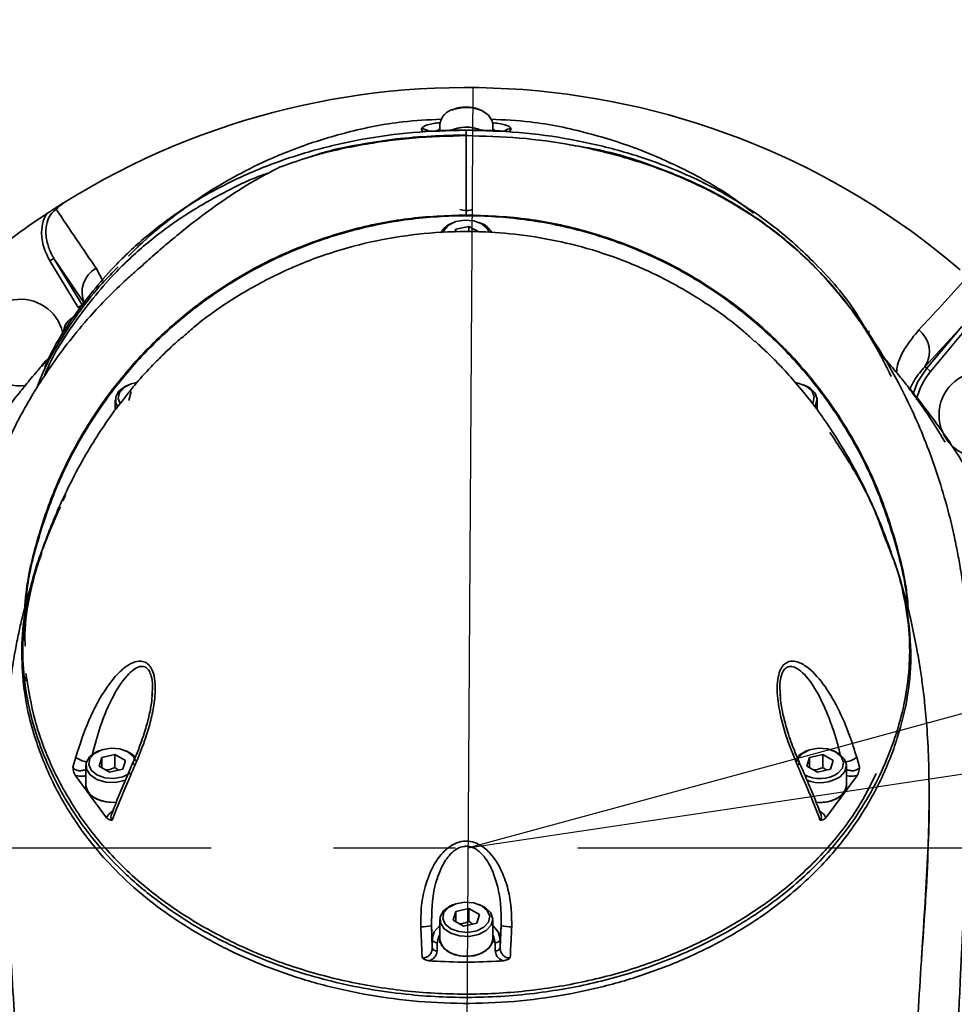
# Model space of a CAD drawing. Header units: millimetres. Extents: x -27 to 8086, y 0 to 7529.
# Tile 7 of 51: x 3374 to 3472, y 3056 to 3159. Entities that reach past the tile are written whole.
import ezdxf

# ---------------------------------------------------------------- set-up
doc = ezdxf.new("R2010")
doc.units = ezdxf.units.MM
doc.header["$LTSCALE"] = 10
doc.header["$PDSIZE"] = -1
doc.linetypes.add('CENTER', pattern=[10.16, 6.35, -1.27, 1.27, -1.27])
doc.layers.add('中心线层', color=1, linetype='CENTER')
doc.dimstyles.new('ISO-25', dxfattribs={"dimtxt": 50, "dimasz": 40, "dimexe": 10, "dimexo": 10, "dimgap": 8, "dimtad": 1, "dimdec": 1, "dimtxsty": 'Standard', "dimcen": 2.5, "dimclrd": 1, "dimclre": 1, "dimclrt": 3, "dimadec": 0, "dimazin": 0, "dimtfac": 1, "dimtdec": 1, "dimtmove": 0, "dimatfit": 3, "dimfxl": 1, "dimarcsym": 0})

# ---------------------------------------------------------------- blocks, each defined once
blk = doc.blocks.new('*D193')
at = {"layer": 'Defpoints', "color": 0, "linetype": 'ByBlock', "transparency": 16777216}
for p in [(4372.84, 3331.79), (3421.01, 3072.54)]:
    blk.add_point(p, dxfattribs=at)
at = {"layer": '中心线层', "color": 1, "linetype": 'ByBlock', "lineweight": -2, "transparency": 16777216}
for p, q in [((4666.84, 3411.86), (4411.43, 3342.3)), ((3421.01, 3072.54), (4372.84, 3331.79))]:
    blk.add_line(p, q, dxfattribs=at)
at = {"layer": '中心线层', "color": 1, "linetype": 'ByBlock', "transparency": 16777216}
blk.add_solid([(4409.68, 3348.73), (4413.18, 3335.86), (4372.84, 3331.79)], dxfattribs=at)
at = {"layer": '中心线层', "color": 3, "linetype": 'ByBlock', "transparency": 16777216, "insert": (4548.95, 3417.16), "char_height": 50, "attachment_point": 5, "rotation": 15.2357}
blk.add_mtext('R986,5', dxfattribs=at)
blk = doc.blocks.new('*D194')
at = {"layer": 'Defpoints', "color": 0, "linetype": 'ByBlock', "transparency": 16777216}
for p in [(4406.08, 3219.71), (3421.01, 3072.54)]:
    blk.add_point(p, dxfattribs=at)
at = {"layer": '中心线层', "color": 1, "linetype": 'ByBlock', "lineweight": -2, "transparency": 16777216}
for p, q in [((4638.54, 3254.44), (4445.64, 3225.62)), ((3421.01, 3072.54), (4406.08, 3219.71))]:
    blk.add_line(p, q, dxfattribs=at)
at = {"layer": '中心线层', "color": 1, "linetype": 'ByBlock', "transparency": 16777216}
blk.add_solid([(4444.65, 3232.21), (4446.62, 3219.03), (4406.08, 3219.71)], dxfattribs=at)
at = {"layer": '中心线层', "color": 3, "linetype": 'ByBlock', "transparency": 16777216, "insert": (4556.99, 3275.62), "char_height": 50, "attachment_point": 5, "rotation": 8.497}
blk.add_mtext('R996', dxfattribs=at)

msp = doc.modelspace()

# ---------------------------------------------------------------- linework, layer by layer
at = {"linetype": 'Continuous', "lineweight": 35}
for p, q in [((3419.5, 3149.27), (3419.34, 3149.2)), ((3422.33, 3149.2), (3422.17, 3149.27)), ((3418.09, 3147.72), (3418.09, 3147.04)), ((3423.59, 3147.04), (3423.59, 3147.72)), ((3418.09, 3147.22), (3417.76, 3147.03)), ((3419.57, 3147.22), (3419.18, 3147.06)), ((3420.84, 3147.11), (3420.84, 3146.54)), ((3423.88, 3147.03), (3423.59, 3147.23)), ((3421.39, 3138.84), (3421.49, 3138.88)), ((3419.5, 3137.52), (3419.34, 3137.45)), ((3422.33, 3137.45), (3422.17, 3137.52)), ((3419.66, 3136.51), (3419.75, 3136.81)), ((3419.75, 3136.81), (3421.11, 3137.11)), ((3419.75, 3136.52), (3419.75, 3136.81)), ((3421.11, 3137.11), (3422.2, 3136.5)), ((3421.11, 3136.56), (3421.11, 3137.11)), ((3378, 3133.79), (3377.58, 3133.53)), ((3380.53, 3128.7), (3377.58, 3133.53)), ((3381.18, 3129.1), (3378, 3133.79)), ((3378, 3133.79), (3380.95, 3128.96)), ((3382.38, 3132.77), (3383.08, 3131.46)), ((3380.95, 3128.96), (3380.53, 3128.7)), ((3462.66, 3125.94), (3462.66, 3126.28)), ((3472.33, 3126.71), (3468.5, 3122.54)), ((3468.7, 3122.37), (3472.33, 3126.71)), ((3472.72, 3126.39), (3469.08, 3122.05)), ((3464.82, 3122.72), (3463.73, 3123.92)), ((3377.71, 3123.7), (3376.7, 3122.57)), ((3376.76, 3122.72), (3377.17, 3123.19)), ((3468.7, 3122.37), (3468.5, 3122.54)), ((3468.7, 3122.37), (3469.08, 3122.05)), ((3385.8, 3120.67), (3385.64, 3120.6)), ((3385.77, 3119.04), (3386.04, 3119.95)), ((3456.04, 3120.6), (3455.88, 3120.67)), ((3384.38, 3119.11), (3384.38, 3118.06)), ((3457.29, 3118.05), (3457.29, 3119.11)), ((3379.19, 3109.2), (3378.94, 3108.6)), ((3465.2, 3102.57), (3463.79, 3106.27)), ((3376.42, 3102.39), (3376.28, 3102)), ((3375.08, 3090.32), (3375.09, 3089.9)), ((3388.19, 3088.38), (3388.2, 3088.6)), ((3453.46, 3088.73), (3453.49, 3088.37)), ((3379.96, 3080.93), (3380.26, 3081.98)), ((3382.73, 3082.65), (3382.57, 3082.59)), ((3382.7, 3081.03), (3382.98, 3081.94)), ((3382.98, 3081.94), (3384.34, 3082.24)), ((3382.98, 3080.88), (3382.98, 3081.94)), ((3384.34, 3082.24), (3385.43, 3081.63)), ((3384.34, 3080.91), (3384.34, 3082.24)), ((3385.56, 3082.59), (3385.4, 3082.65)), ((3456.27, 3082.65), (3456.11, 3082.59)), ((3456.24, 3081.03), (3456.52, 3081.94)), ((3456.52, 3081.94), (3457.88, 3082.24)), ((3456.52, 3080.88), (3456.52, 3081.94)), ((3457.88, 3082.24), (3458.97, 3081.63)), ((3457.88, 3080.91), (3457.88, 3082.24)), ((3459.1, 3082.59), (3458.94, 3082.65)), ((3461.41, 3081.98), (3461.71, 3080.93)), ((3381.32, 3081.1), (3381.32, 3079.03)), ((3383.79, 3080.42), (3382.7, 3081.03)), ((3384.72, 3080.63), (3384.34, 3080.91)), ((3385.43, 3081.63), (3385.16, 3080.72)), ((3457.33, 3080.42), (3456.24, 3081.03)), ((3458.26, 3080.63), (3457.88, 3080.91)), ((3458.97, 3081.63), (3458.7, 3080.72)), ((3460.36, 3079.03), (3460.36, 3081.1)), ((3380.2, 3080.09), (3383.48, 3075.68)), ((3385.16, 3080.72), (3383.79, 3080.42)), ((3458.7, 3080.72), (3457.33, 3080.42)), ((3458.19, 3075.68), (3461.48, 3080.09)), ((3381.32, 3079.03), (3381.32, 3078.86)), ((3460.36, 3078.86), (3460.36, 3079.03)), ((3419.5, 3066.66), (3419.34, 3066.59)), ((3422.33, 3066.59), (3422.17, 3066.66)), ((3419.47, 3065.04), (3419.75, 3065.95)), ((3419.75, 3065.95), (3421.11, 3066.25)), ((3419.75, 3064.88), (3419.75, 3065.95)), ((3421.11, 3066.25), (3422.2, 3065.64)), ((3421.11, 3064.92), (3421.11, 3066.25)), ((3422.2, 3065.64), (3421.93, 3064.73)), ((3418.09, 3065.11), (3418.09, 3063.04)), ((3420.56, 3064.43), (3419.47, 3065.04)), ((3421.93, 3064.73), (3420.56, 3064.43)), ((3421.49, 3064.64), (3421.11, 3064.92)), ((3423.59, 3063.04), (3423.59, 3065.11)), ((3417.22, 3064.47), (3417.31, 3063.06)), ((3417.22, 3064.47), (3417.31, 3062.21)), ((3424.46, 3064.47), (3424.36, 3063.06)), ((3424.36, 3062.21), (3424.46, 3064.47)), ((3417.31, 3062.21), (3417.31, 3063.06)), ((3417.81, 3062.7), (3417.81, 3061.85)), ((3418.09, 3063.04), (3418.09, 3062.7)), ((3423.59, 3062.7), (3423.59, 3063.04)), ((3423.86, 3061.85), (3423.86, 3062.7)), ((3424.36, 3063.06), (3424.36, 3062.21))]:
    msp.add_line(p, q, dxfattribs=at)
at = {"linetype": 'Continuous', "lineweight": 35, "flags": 128}
for points in [[(3423.59, 3147.72), (3423.53, 3148.07), (3423.15, 3148.68), (3422.46, 3149.15), (3421.54, 3149.43), (3420.54, 3149.48), (3419.57, 3149.29)], [(3423.25, 3136.48), (3423.03, 3136.9), (3422.45, 3137.38), (3421.62, 3137.69), (3420.67, 3137.77), (3419.75, 3137.61), (3418.99, 3137.23), (3418.51, 3136.7), (3418.42, 3136.45)], [(3467.26, 3119.71), (3467.74, 3120.92), (3468.7, 3122.37)], [(3386.6, 3120.88), (3386.04, 3120.75), (3385.28, 3120.38), (3384.81, 3119.85), (3384.69, 3119.24), (3384.88, 3118.73)], [(3456.81, 3118.74), (3456.87, 3118.84), (3456.99, 3119.45), (3456.74, 3120.05), (3456.15, 3120.53), (3455.32, 3120.84), (3455.05, 3120.89)], [(3384.63, 3118.38), (3384.44, 3118.75), (3384.42, 3119.4), (3384.76, 3120.01), (3385.42, 3120.5), (3385.64, 3120.6)], [(3456.04, 3120.6), (3456.53, 3120.33), (3457.08, 3119.79), (3457.29, 3119.15), (3457.13, 3118.51), (3457.06, 3118.4)], [(3385.47, 3079.58), (3385.35, 3079.54), (3384.38, 3079.35), (3383.38, 3079.39), (3382.46, 3079.67), (3381.76, 3080.14), (3381.38, 3080.74), (3381.35, 3081.39), (3381.7, 3082), (3382.36, 3082.49), (3382.57, 3082.59)], [(3386.48, 3081.59), (3386.26, 3082.03), (3385.68, 3082.52), (3384.85, 3082.83), (3383.9, 3082.9), (3382.98, 3082.74), (3382.22, 3082.37), (3381.74, 3081.83), (3381.62, 3081.22), (3381.87, 3080.63), (3382.46, 3080.14), (3383.29, 3079.84), (3384.24, 3079.76), (3385.16, 3079.92), (3385.91, 3080.3), (3385.91, 3080.3)], [(3385.56, 3082.59), (3386.06, 3082.32), (3386.47, 3081.96)], [(3459.46, 3080.3), (3459.93, 3080.83), (3460.05, 3081.44), (3459.8, 3082.03), (3459.22, 3082.52), (3458.39, 3082.83), (3457.44, 3082.9), (3456.52, 3082.74), (3455.76, 3082.37), (3455.28, 3081.83), (3455.18, 3081.53)], [(3459.1, 3082.59), (3459.6, 3082.32), (3460.15, 3081.78), (3460.36, 3081.14), (3460.19, 3080.5), (3459.68, 3079.94)], [(3386.41, 3081.1), (3386.33, 3081.2), (3386.27, 3081.29), (3386.24, 3081.37), (3386.24, 3081.45), (3386.25, 3081.48)], [(3455.26, 3081.1), (3455.35, 3081.2), (3455.41, 3081.29), (3455.44, 3081.37), (3455.44, 3081.45), (3455.42, 3081.49)], [(3384.49, 3077.29), (3384.38, 3077.28), (3383.38, 3077.32), (3382.46, 3077.6), (3381.76, 3078.07), (3381.38, 3078.67), (3381.32, 3079.03)], [(3381.32, 3079.03), (3381.32, 3078.99), (3381.53, 3078.36), (3382.08, 3077.81), (3382.9, 3077.43), (3383.88, 3077.27), (3384.48, 3077.29)], [(3457.16, 3077.29), (3457.42, 3077.27), (3458.42, 3077.35), (3459.31, 3077.65), (3459.98, 3078.14), (3460.32, 3078.75), (3460.36, 3079.03)], [(3460.36, 3079.03), (3460.19, 3078.43), (3459.68, 3077.87)], [(3422.91, 3063.95), (3422.12, 3063.55), (3421.15, 3063.36), (3420.15, 3063.4), (3419.23, 3063.68), (3418.53, 3064.15), (3418.15, 3064.75), (3418.12, 3065.4), (3418.47, 3066.01), (3419.13, 3066.5), (3419.34, 3066.59)], [(3422.68, 3064.31), (3423.16, 3064.84), (3423.28, 3065.45), (3423.03, 3066.04), (3422.45, 3066.53), (3421.62, 3066.83), (3420.67, 3066.91), (3419.75, 3066.75), (3418.99, 3066.37), (3418.51, 3065.84), (3418.39, 3065.23), (3418.64, 3064.64), (3419.23, 3064.15), (3420.06, 3063.85), (3421.01, 3063.77), (3421.93, 3063.93), (3422.68, 3064.31)], [(3422.33, 3066.59), (3422.83, 3066.33), (3423.38, 3065.79), (3423.59, 3065.15), (3423.42, 3064.51), (3422.91, 3063.95)], [(3417.31, 3063.06), (3417.52, 3063.84), (3418.09, 3064.48)], [(3418.09, 3063.51), (3417.99, 3063.36), (3417.81, 3062.7)], [(3423.59, 3064.48), (3424.15, 3063.84), (3424.36, 3063.06)], [(3423.86, 3062.7), (3423.68, 3063.36), (3423.59, 3063.51)], [(3422.91, 3061.88), (3422.12, 3061.48), (3421.15, 3061.29), (3420.15, 3061.33), (3419.23, 3061.61), (3418.53, 3062.08), (3418.15, 3062.68), (3418.09, 3063.04)], [(3418.09, 3063.04), (3418.09, 3063), (3418.3, 3062.37), (3418.85, 3061.82), (3419.67, 3061.44), (3420.65, 3061.28), (3421.65, 3061.35), (3422.54, 3061.66), (3423.21, 3062.15), (3423.55, 3062.76), (3423.59, 3063.04)], [(3423.59, 3063.04), (3423.42, 3062.44), (3422.91, 3061.88)]]:
    msp.add_lwpolyline(points, dxfattribs=at)
at = {"linetype": 'Continuous', "lineweight": 35}
msp.add_circle((3474.46, 3117.54), 4.5, dxfattribs=at)
for centre, radius, start, end in [((3420.84, 3072.54), 79, 49.4842, 121.9306), ((3420.84, 3145.95), 3.58, 68.1128, 111.8872), ((3419.93, 3147.46), 1.86, 101.1852, 172.0711), ((3420.84, 3143.44), 3.99, 67.0282, 114.588), ((3420.83, 3143.37), 4.05, 66.4606, 108.1316), ((3416.28, 3146.24), 0.999, 49.184, 95.2663), ((3425.4, 3146.24), 0.999, 84.7429, 128.6135), ((3420.84, 3072.54), 79, 123.4571, 139.3622), ((3420.84, 3140.53), 1.78, 248.3627, 288.1056), ((3420.09, 3135.43), 2.15, 110.3269, 152.1032), ((3421.66, 3135.52), 2.05, 27.6324, 70.8786), ((3383.76, 3130.28), 2.84, 118.8798, 204.6966), ((3374.54, 3125.04), 4.5, 8.3427, 180), ((3380.7, 3126.1), 1.69, 114.4789, 173.648), ((3466.12, 3124.1), 2.84, 326.7183, 52.535), ((3374.54, 3125.04), 4.5, 180, 277.0002), ((3474.46, 3117.54), 7.02, 140.0052, 167.0673), ((3381.59, 3083.48), 2, 228.6595, 264.1949), ((3456.98, 3080.36), 2.39, 111.196, 137.9185), ((3460.09, 3083.48), 2, 275.7943, 311.3412), ((3457.6, 3083.1), 3.36, 240.6411, 303.5259), ((3457.59, 3083.19), 3.87, 249.1105, 302.7708), ((3457.63, 3080.99), 3.73, 262.6795, 303.3088), ((3416.23, 3068.43), 4.07, 268.4487, 284.0459), ((3425.45, 3068.42), 4.07, 255.9541, 271.5514), ((3417.76, 3063.16), 0.461, 191.9936, 275.9759), ((3423.91, 3063.16), 0.461, 264.0241, 348.0064), ((3417.76, 3062.31), 0.461, 191.9936, 275.9759), ((3423.91, 3062.31), 0.461, 264.0241, 348.0064)]:
    msp.add_arc(centre, radius, start, end, dxfattribs=at)
for points, knots in [([(3418.21, 3148.24), (3416.89, 3148.18), (3413.59, 3148.03), (3408.62, 3147), (3403.6, 3145.46), (3399.39, 3143.68), (3395.91, 3141.85), (3392.85, 3139.94), (3389.84, 3137.73), (3387.43, 3135.75), (3386.1, 3134.37), (3385.76, 3134.01)], [0, 0, 0, 0, 0.108178, 0.270361, 0.414648, 0.541081, 0.649706, 0.742029, 0.842173, 0.958848, 1, 1, 1, 1]), ([(3416.18, 3147.24), (3416.25, 3147.35), (3416.37, 3147.54), (3417.23, 3147.79), (3417.97, 3147.88), (3418.16, 3147.9)], [0, 0, 0, 0, 0.5106343, 0.8749875, 1, 1, 1, 1]), ([(3450.68, 3138.49), (3450.01, 3139), (3447.78, 3140.72), (3443.82, 3142.94), (3438.75, 3145.22), (3433.39, 3146.91), (3428.19, 3148.02), (3424.77, 3148.18), (3423.42, 3148.24)], [0, 0, 0, 0, 0.087871, 0.293015, 0.466283, 0.656269, 0.863105, 1, 1, 1, 1]), ([(3423.54, 3147.9), (3423.78, 3147.87), (3424.6, 3147.76), (3425.36, 3147.51), (3425.45, 3147.33), (3425.49, 3147.24)], [0, 0, 0, 0, 0.165547, 0.56964, 1, 1, 1, 1]), ([(3420.84, 3147.11), (3418.98, 3147.06), (3415.29, 3146.96), (3409.87, 3146.2), (3404.66, 3145), (3399.79, 3143.34), (3395.27, 3141.28), (3391.23, 3138.88), (3387.62, 3136.17), (3383.84, 3132.67), (3380.29, 3128.24), (3377.9, 3124.59), (3377.11, 3122.6), (3377.05, 3122.44)], [0, 0, 0, 0, 0.08897, 0.177051, 0.264836, 0.353473, 0.440629, 0.529743, 0.616226, 0.706378, 0.84685, 0.987889, 1, 1, 1, 1]), ([(3401.57, 3143.3), (3402.57, 3143.66), (3405.19, 3144.6), (3409.79, 3145.61), (3415.24, 3146.39), (3418.97, 3146.49), (3420.84, 3146.54)], [0, 0, 0, 0, 0.170609, 0.445538, 0.721369, 1, 1, 1, 1]), ([(3404.7, 3144.35), (3405.21, 3144.53), (3406.85, 3145.08), (3409.86, 3145.65), (3414.69, 3146.43), (3418.4, 3146.55), (3420.84, 3146.62)], [0, 0, 0, 0, 0.104737, 0.333375, 0.562023, 1, 1, 1, 1]), ([(3416.28, 3146.98), (3416.26, 3147.04), (3416.22, 3147.13), (3416.19, 3147.21), (3416.18, 3147.24)], [0, 0, 0, 0, 0.730183, 1, 1, 1, 1]), ([(3416.92, 3147), (3416.8, 3146.99), (3416.57, 3146.98), (3416.37, 3146.97), (3416.28, 3146.98), (3416.28, 3146.98)], [0, 0, 0, 0, 0.513546, 0.990855, 1, 1, 1, 1]), ([(3416.92, 3147), (3417.06, 3147), (3418.36, 3147.09), (3419.67, 3147.11), (3420.84, 3147.12)], [0, 0, 0, 0, 0.106644, 1, 1, 1, 1]), ([(3420.84, 3147.12), (3422.01, 3147.11), (3423.31, 3147.09), (3424.61, 3147.01), (3424.75, 3147)], [0, 0, 0, 0, 0.893356, 1, 1, 1, 1]), ([(3462.51, 3126.14), (3462.1, 3126.86), (3460.7, 3129.33), (3457.47, 3133.04), (3452.94, 3137.17), (3447.8, 3140.59), (3442.39, 3143.17), (3436.96, 3145.01), (3431.76, 3146.21), (3426.35, 3146.96), (3422.68, 3147.06), (3420.84, 3147.11)], [0, 0, 0, 0, 0.0628143, 0.2175537, 0.3499788, 0.4798256, 0.6093208, 0.706708, 0.8048435, 0.9022081, 1, 1, 1, 1]), ([(3420.84, 3138.3), (3420.84, 3138.49), (3420.84, 3138.87), (3420.84, 3139.54), (3420.84, 3140.47), (3420.84, 3141.85), (3420.84, 3144.11), (3420.84, 3145.73), (3420.84, 3146.54)], [0, 0, 0, 0, 0.16667, 0.33334, 0.500007, 0.666668, 0.83333, 1, 1, 1, 1]), ([(3420.84, 3146.54), (3422.69, 3146.49), (3426.39, 3146.39), (3431.85, 3145.63), (3437.08, 3144.42), (3441.46, 3142.94), (3445.02, 3141.39), (3447.91, 3139.89), (3450.58, 3138.25), (3453.05, 3136.48), (3455.31, 3134.59), (3458.01, 3132.02), (3459.65, 3129.98), (3460.71, 3128.66)], [0, 0, 0, 0, 0.1082012, 0.2159232, 0.3245071, 0.4322407, 0.5035196, 0.5755652, 0.6488905, 0.7191662, 0.7912443, 0.8654765, 1, 1, 1, 1]), ([(3425.4, 3146.98), (3425.39, 3146.98), (3425.31, 3146.98), (3425.1, 3146.98), (3424.87, 3146.99), (3424.75, 3147)], [0, 0, 0, 0, 0.0091449, 0.4871019, 1, 1, 1, 1]), ([(3424.98, 3146.92), (3425.01, 3146.93), (3425.09, 3146.97), (3425.23, 3146.98), (3425.34, 3146.98), (3425.38, 3146.98), (3425.4, 3146.98)], [0, 0, 0, 0, 0.262793, 0.711225, 0.888934, 1, 1, 1, 1]), ([(3425.49, 3147.24), (3425.46, 3147.17), (3425.43, 3147.08), (3425.4, 3146.99), (3425.4, 3146.98)], [0, 0, 0, 0, 0.81882, 1, 1, 1, 1]), ([(3431.53, 3145.59), (3432.44, 3145.45), (3435.53, 3144.98), (3440.5, 3143.41), (3446.21, 3140.98), (3451.29, 3137.93), (3455.33, 3134.69), (3458.54, 3131.43), (3461.08, 3128.27), (3463.27, 3124.97), (3464.42, 3122.68), (3464.99, 3121.53)], [0, 0, 0, 0, 0.053375, 0.181479, 0.313213, 0.443749, 0.577108, 0.681504, 0.78593, 0.89323, 1, 1, 1, 1]), ([(3401.56, 3143.33), (3400.42, 3142.73), (3398.05, 3141.48), (3394.73, 3139.24), (3391.9, 3137.1), (3389.74, 3135.31), (3388.14, 3133.92), (3386.73, 3132.65), (3385.21, 3131.32), (3383.53, 3129.68), (3381.5, 3127.51), (3379.55, 3125.16), (3377.72, 3122.67), (3376.14, 3120.26), (3374.75, 3117.89), (3373.64, 3115.75), (3372.6, 3113.32), (3371.76, 3110.94), (3371.1, 3108.78), (3370.52, 3106.59), (3370.09, 3104.71), (3369.77, 3103.14), (3369.5, 3101.65), (3369.19, 3099.69), (3368.9, 3097.35), (3368.66, 3094.74), (3368.51, 3092.27), (3368.44, 3090.03), (3368.41, 3087.95), (3368.41, 3085.91), (3368.43, 3083.95), (3368.48, 3082.04), (3368.54, 3080.04), (3368.63, 3077.5), (3368.77, 3074.2), (3368.96, 3070.06), (3369.2, 3064.95), (3369.5, 3058.87), (3369.83, 3051.88), (3370.16, 3044.03), (3370.48, 3035.35), (3370.74, 3025.85), (3370.84, 3018.15), (3370.83, 3013.63), (3370.83, 3012.54)], [0, 0, 0, 0, 0.031684, 0.065902, 0.093373, 0.109771, 0.122943, 0.133592, 0.143048, 0.161651, 0.180223, 0.205424, 0.231713, 0.259637, 0.289648, 0.321487, 0.350004, 0.368695, 0.385311, 0.400158, 0.413845, 0.420808, 0.42956, 0.441509, 0.457952, 0.47454, 0.491844, 0.506956, 0.521893, 0.536335, 0.551526, 0.565174, 0.579328, 0.597948, 0.621031, 0.648704, 0.681292, 0.719032, 0.761602, 0.809004, 0.861271, 0.91841, 0.980391, 1, 1, 1, 1]), ([(3400.41, 3142.69), (3400.21, 3142.63), (3398.4, 3142.03), (3395.3, 3140.48), (3391.23, 3138.12), (3387.62, 3135.4), (3383.84, 3131.91), (3380.28, 3127.47), (3377.87, 3123.76), (3377.06, 3121.71), (3376.98, 3121.49)], [0, 0, 0, 0, 0.0159312, 0.1476106, 0.2822487, 0.4129119, 0.5491183, 0.7613493, 0.9744381, 1, 1, 1, 1]), ([(3377.28, 3138.45), (3377.56, 3138.63), (3378.15, 3139.02), (3378.74, 3139.39), (3379.05, 3139.59)], [0, 0, 0, 0, 0.475207, 1, 1, 1, 1]), ([(3379.05, 3139.59), (3378.82, 3139.42), (3378.53, 3139.21), (3378.3, 3138.96), (3378.25, 3138.9), (3378.24, 3138.9)], [0, 0, 0, 0, 0.783176, 0.989697, 1, 1, 1, 1]), ([(3374.96, 3097.4), (3375, 3097.96), (3375.19, 3100.36), (3376.2, 3104.51), (3378.02, 3109.94), (3380.64, 3115.23), (3384, 3120.28), (3388, 3124.84), (3392.56, 3128.84), (3397.61, 3132.22), (3403.05, 3134.9), (3408.79, 3136.84), (3414.75, 3138.07), (3418.8, 3138.23), (3420.84, 3138.3)], [0, 0, 0, 0, 0.024996, 0.107399, 0.189675, 0.280039, 0.36967, 0.459668, 0.549788, 0.639394, 0.729741, 0.819452, 0.909307, 1, 1, 1, 1]), ([(3466.68, 3097.61), (3466.67, 3097.76), (3466.54, 3099.91), (3465.54, 3104.01), (3463.65, 3109.74), (3460.96, 3115.18), (3457.6, 3120.22), (3453.61, 3124.77), (3449.05, 3128.77), (3444.02, 3132.14), (3438.58, 3134.82), (3432.85, 3136.77), (3426.91, 3137.95), (3420.86, 3138.35), (3414.82, 3137.96), (3408.87, 3136.78), (3403.13, 3134.83), (3397.7, 3132.16), (3392.66, 3128.79), (3388.1, 3124.81), (3384.11, 3120.26), (3380.74, 3115.22), (3378.12, 3109.94), (3376.28, 3104.52), (3375.27, 3100.48), (3375.09, 3098.19), (3375.05, 3097.75)], [0, 0, 0, 0, 0.003364, 0.048385, 0.093771, 0.138827, 0.183999, 0.229321, 0.274327, 0.319695, 0.364798, 0.409889, 0.455264, 0.500274, 0.545585, 0.590764, 0.635811, 0.681208, 0.726233, 0.771452, 0.816717, 0.86173, 0.90712, 0.948572, 0.990042, 1, 1, 1, 1]), ([(3377.58, 3133.53), (3377.31, 3134.06), (3376.8, 3135.07), (3376.66, 3136.62), (3376.88, 3137.76), (3377.18, 3138.28), (3377.28, 3138.45)], [0, 0, 0, 0, 0.341921, 0.653035, 0.88366, 1, 1, 1, 1]), ([(3378.24, 3138.9), (3378.08, 3138.77), (3377.7, 3138.47), (3377.29, 3137.71), (3377.1, 3136.59), (3377.28, 3135.32), (3377.67, 3134.36), (3377.94, 3133.89), (3378, 3133.79)], [0, 0, 0, 0, 0.109466, 0.258588, 0.448134, 0.709418, 0.934202, 1, 1, 1, 1]), ([(3378.24, 3138.9), (3378.96, 3137.82), (3380.44, 3135.6), (3381.73, 3133.73), (3382.38, 3132.77)], [0, 0, 0, 0, 0.484886, 1, 1, 1, 1]), ([(3420.84, 3138.3), (3422.87, 3138.23), (3426.92, 3138.07), (3432.88, 3136.84), (3438.63, 3134.9), (3444.07, 3132.22), (3449.12, 3128.84), (3453.68, 3124.84), (3457.67, 3120.28), (3461.04, 3115.23), (3463.73, 3109.79), (3465.61, 3104.04), (3466.61, 3099.83), (3466.74, 3097.55), (3466.76, 3097.28)], [0, 0, 0, 0, 0.090531, 0.180224, 0.269775, 0.359961, 0.449409, 0.539369, 0.629205, 0.718675, 0.808878, 0.89837, 0.988144, 1, 1, 1, 1]), ([(3450.79, 3125.17), (3450.44, 3125.5), (3449.02, 3126.83), (3446.15, 3128.92), (3442.18, 3131.35), (3437.86, 3133.37), (3433.47, 3134.88), (3429.13, 3135.89), (3424.92, 3136.46), (3420.49, 3136.65), (3415.83, 3136.39), (3410.91, 3135.58), (3406.1, 3134.23), (3401.41, 3132.33), (3396.86, 3129.82), (3393.47, 3127.5), (3391.71, 3125.9), (3391.3, 3125.52)], [0, 0, 0, 0, 0.022261, 0.090143, 0.16511, 0.239028, 0.309987, 0.377955, 0.442693, 0.503971, 0.580278, 0.655743, 0.732315, 0.809812, 0.889623, 0.974056, 1, 1, 1, 1]), ([(3376.22, 3120.35), (3376.38, 3120.75), (3377.05, 3122.54), (3378.59, 3125.24), (3380.74, 3128.45), (3382.68, 3130.9), (3384.11, 3132.35), (3384.68, 3132.92)], [0, 0, 0, 0, 0.09008, 0.400406, 0.626251, 0.852065, 1, 1, 1, 1]), ([(3460.22, 3129.29), (3460.13, 3129.41), (3459.66, 3130.04), (3459.14, 3130.63), (3458.72, 3131.1)], [0, 0, 0, 0, 0.186562, 1, 1, 1, 1]), ([(3467.85, 3126.36), (3468.63, 3127.19), (3470.17, 3128.84), (3471.97, 3130.82), (3472.86, 3131.8)], [0, 0, 0, 0, 0.502966, 1, 1, 1, 1]), ([(3470.84, 3006.04), (3470.83, 3009.36), (3470.82, 3016.14), (3470.94, 3026.09), (3471.21, 3035.57), (3471.52, 3044.13), (3471.84, 3051.75), (3472.15, 3058.41), (3472.43, 3064.07), (3472.66, 3068.85), (3472.84, 3072.74), (3472.99, 3076.02), (3473.11, 3078.95), (3473.2, 3081.81), (3473.26, 3084.98), (3473.27, 3088.45), (3473.2, 3091.56), (3473.04, 3094.44), (3472.81, 3097.07), (3472.5, 3099.6), (3472.15, 3101.82), (3471.8, 3103.7), (3471.3, 3106.06), (3470.56, 3108.94), (3469.5, 3112.27), (3468.34, 3115.34), (3466.86, 3118.72), (3465.17, 3122.01), (3463.07, 3125.4), (3461.64, 3127.57), (3460.74, 3128.64), (3460.72, 3128.67)], [0, 0, 0, 0, 0.075778, 0.154996, 0.2273, 0.292641, 0.351021, 0.402482, 0.447066, 0.484447, 0.518558, 0.545887, 0.57191, 0.597282, 0.625059, 0.659769, 0.691307, 0.71009, 0.732589, 0.755678, 0.772104, 0.785717, 0.800038, 0.828973, 0.856408, 0.882533, 0.906766, 0.93998, 0.967417, 0.999208, 1, 1, 1, 1]), ([(3465.54, 3121.95), (3465.57, 3122.2), (3465.68, 3123.07), (3466.44, 3124.6), (3467.38, 3125.77), (3467.85, 3126.36)], [0, 0, 0, 0, 0.1621584, 0.5812811, 1, 1, 1, 1]), ([(3391.26, 3125.56), (3391.23, 3125.53), (3391.1, 3125.43), (3390.67, 3125.04), (3390, 3124.42), (3389.11, 3123.56), (3387.79, 3122.22), (3386.51, 3120.8), (3385.78, 3119.86), (3385.51, 3119.51)], [0, 0, 0, 0, 0.0431706, 0.1497663, 0.2427295, 0.3529534, 0.5185961, 0.818422, 1, 1, 1, 1]), ([(3455.28, 3120.6), (3454.8, 3121.16), (3454.07, 3122.01), (3452.84, 3123.29), (3451.94, 3124.17), (3451.22, 3124.84), (3450.94, 3125.09), (3450.82, 3125.2)], [0, 0, 0, 0, 0.3748563, 0.5734787, 0.7742599, 0.9022499, 1, 1, 1, 1]), ([(3377.17, 3123.19), (3377.18, 3123.19), (3377.19, 3123.2), (3377, 3122.97), (3376.6, 3122.48), (3376.08, 3121.86), (3375.32, 3120.95), (3374.1, 3119.45), (3372.62, 3117.55), (3371.13, 3115.49), (3369.78, 3113.46), (3369.06, 3112.25), (3368.67, 3111.61)], [0, 0, 0, 0, 0.028612, 0.095478, 0.139293, 0.183263, 0.238255, 0.322826, 0.480718, 0.643519, 0.810216, 1, 1, 1, 1]), ([(3473, 3111.61), (3472.52, 3112.41), (3471.54, 3114.04), (3469.69, 3116.69), (3467.97, 3118.94), (3466.68, 3120.55), (3465.85, 3121.56), (3465.21, 3122.33), (3464.81, 3122.8), (3464.54, 3123.13), (3464.43, 3123.27), (3464.49, 3123.2), (3464.5, 3123.19)], [0, 0, 0, 0, 0.23047, 0.468144, 0.639073, 0.713321, 0.788414, 0.832796, 0.877243, 0.919454, 0.987161, 1, 1, 1, 1]), ([(3468.5, 3122.54), (3468.11, 3122.1), (3467.45, 3121.34), (3467.08, 3120.53), (3466.92, 3120.18)], [0, 0, 0, 0, 0.5739383, 1, 1, 1, 1]), ([(3464.99, 3103.23), (3464.7, 3104.05), (3464.13, 3105.63), (3463.25, 3107.71), (3462.24, 3109.92), (3461.09, 3112.15), (3459.73, 3114.49), (3458.36, 3116.61), (3456.9, 3118.66), (3455.81, 3119.96), (3455.28, 3120.6)], [0, 0, 0, 0, 0.130681, 0.252331, 0.341741, 0.494495, 0.629061, 0.747892, 0.876697, 1, 1, 1, 1]), ([(3466.64, 3120.56), (3466.9, 3120.21), (3468.19, 3118.51), (3469.5, 3116.54), (3470.49, 3114.86), (3470.59, 3114.69)], [0, 0, 0, 0, 0.183656, 0.918603, 1, 1, 1, 1]), ([(3385.52, 3119.5), (3385.11, 3118.99), (3384.06, 3117.7), (3382.61, 3115.54), (3381.05, 3113.01), (3379.72, 3110.49), (3378.56, 3108.02), (3377.6, 3105.78), (3377, 3104.1), (3376.69, 3103.25)], [0, 0, 0, 0, 0.102318, 0.260839, 0.420907, 0.606641, 0.715204, 0.855472, 1, 1, 1, 1]), ([(3464.45, 3104.42), (3464.2, 3105.15), (3463.36, 3107.6), (3461.47, 3111.39), (3459.51, 3114.36), (3458.62, 3115.71)], [0, 0, 0, 0, 0.188052, 0.630382, 1, 1, 1, 1]), ([(3378.67, 3107.97), (3378.09, 3106.69), (3376.75, 3103.72), (3375.53, 3099.31), (3374.92, 3095.75), (3375, 3093.95), (3375.02, 3093.52)], [0, 0, 0, 0, 0.272367, 0.63112, 0.912656, 1, 1, 1, 1]), ([(3376.71, 3103.3), (3376.67, 3103.21), (3376.28, 3102.19), (3375.71, 3100.28), (3374.98, 3097.2), (3374.55, 3093.74), (3374.71, 3091.18), (3374.79, 3089.89)], [0, 0, 0, 0, 0.022149, 0.232265, 0.4304, 0.714036, 1, 1, 1, 1]), ([(3376.75, 3103.23), (3376.33, 3102.03), (3375.3, 3099.09), (3374.7, 3094.88), (3374.79, 3090.71), (3375.35, 3087.11), (3376.38, 3083.52), (3377.86, 3079.99), (3379.76, 3076.58), (3382.13, 3073.28), (3385.04, 3070.11), (3388.9, 3066.81), (3393, 3064.14), (3397.08, 3062.08), (3400.35, 3060.69), (3403.77, 3059.51), (3407.35, 3058.53), (3411.12, 3057.77), (3415.94, 3057.14), (3421.88, 3056.89), (3428.58, 3057.4), (3434.97, 3058.62), (3440.92, 3060.45), (3446.51, 3062.92), (3451.75, 3066.05), (3456.46, 3069.84), (3459.98, 3073.77), (3462.49, 3077.51), (3464.25, 3080.92), (3465.6, 3084.45), (3466.52, 3088.04), (3466.95, 3091.65), (3466.91, 3095.28), (3466.3, 3098.92), (3465.63, 3101.58), (3465.06, 3103), (3464.97, 3103.23)], [0, 0, 0, 0, 0.0298612, 0.0728953, 0.1017935, 0.130693, 0.1604232, 0.1901533, 0.2190589, 0.2479575, 0.2779975, 0.3080297, 0.3478095, 0.3682612, 0.388711, 0.4086429, 0.4285723, 0.4492522, 0.4699312, 0.5050385, 0.5413097, 0.5744022, 0.6083581, 0.6435112, 0.6794589, 0.7194247, 0.7603173, 0.7890328, 0.8177546, 0.8472977, 0.8768389, 0.9057866, 0.9347319, 0.9645496, 0.9943807, 1, 1, 1, 1]), ([(3374.79, 3089.89), (3374.92, 3088.91), (3375.19, 3086.94), (3376.13, 3083.51), (3377.66, 3079.59), (3380.09, 3075.32), (3383.01, 3071.58), (3386.23, 3068.42), (3389.58, 3065.76), (3393.34, 3063.36), (3397.5, 3061.23), (3402.02, 3059.43), (3406.85, 3058.01), (3411.93, 3057), (3417.18, 3056.43), (3422.52, 3056.34), (3427.8, 3056.73), (3432.97, 3057.58), (3437.92, 3058.87), (3442.59, 3060.55), (3446.9, 3062.57), (3450.84, 3064.9), (3454.72, 3067.76), (3458.36, 3071.2), (3461.54, 3075.26), (3463.98, 3079.53), (3465.74, 3083.95), (3466.82, 3088.44), (3467.16, 3092.97), (3466.67, 3097.48), (3465.96, 3100.57), (3465.36, 3102.14), (3465.32, 3102.25)], [0, 0, 0, 0, 0.026661, 0.053345, 0.094438, 0.135831, 0.176317, 0.207408, 0.238042, 0.268742, 0.299543, 0.330468, 0.361063, 0.391783, 0.422755, 0.453482, 0.48436, 0.515052, 0.54608, 0.577097, 0.607918, 0.638897, 0.669984, 0.71055, 0.751363, 0.792666, 0.833671, 0.874611, 0.915597, 0.956172, 0.996906, 1, 1, 1, 1]), ([(3468.92, 3078.5), (3468.92, 3079.42), (3468.91, 3081.54), (3468.75, 3084.6), (3468.5, 3087.41), (3468.24, 3089.58), (3467.97, 3091.43), (3467.61, 3093.52), (3467.11, 3095.99), (3466.38, 3098.87), (3465.76, 3101.02), (3465.35, 3102.18), (3465.29, 3102.36)], [0, 0, 0, 0, 0.113065, 0.261685, 0.376837, 0.460859, 0.532793, 0.606944, 0.722436, 0.844927, 0.975485, 1, 1, 1, 1]), ([(3375.72, 3100.22), (3375.36, 3098.95), (3374.85, 3097.19), (3374.32, 3094.79), (3373.94, 3092.86), (3373.52, 3090.33), (3373.11, 3086.92), (3372.78, 3082.52), (3372.75, 3079.25), (3372.73, 3077.45)], [0, 0, 0, 0, 0.171961, 0.239787, 0.317794, 0.428715, 0.576905, 0.766963, 1, 1, 1, 1]), ([(3380.26, 3081.98), (3380.69, 3083.27), (3381.53, 3085.86), (3383.02, 3088.6), (3384.36, 3090.38), (3385.29, 3091.28), (3386.2, 3091.84), (3386.97, 3092.01), (3387.62, 3091.81), (3388.07, 3091.35), (3388.4, 3090.58), (3388.58, 3089.33), (3388.46, 3087.64), (3388.09, 3085.8), (3387.44, 3083.58), (3386.81, 3082.07), (3386.41, 3081.1)], [0, 0, 0, 0, 0.159295, 0.318146, 0.38383, 0.449326, 0.49625, 0.543582, 0.574932, 0.606411, 0.635036, 0.677473, 0.747079, 0.813372, 0.87983, 1, 1, 1, 1]), ([(3388.2, 3088.6), (3388.22, 3088.87), (3388.28, 3089.48), (3388.16, 3090.31), (3387.91, 3090.95), (3387.68, 3091.21), (3387.41, 3091.37), (3387.01, 3091.45), (3386.4, 3091.2), (3385.36, 3090.31), (3384.07, 3088.3), (3382.82, 3085.42), (3382.24, 3083.21), (3381.99, 3082.23)], [0, 0, 0, 0, 0.047864, 0.106327, 0.143897, 0.180831, 0.184447, 0.225794, 0.29164, 0.359906, 0.557537, 0.803901, 1, 1, 1, 1]), ([(3455.26, 3081.1), (3454.88, 3082.02), (3454.12, 3083.84), (3453.37, 3086.6), (3453.09, 3088.82), (3453.21, 3090.26), (3453.47, 3091.11), (3453.87, 3091.66), (3454.41, 3091.97), (3455.2, 3091.96), (3456.47, 3091.3), (3458, 3089.62), (3459.49, 3087.11), (3460.61, 3084.5), (3461.17, 3082.73), (3461.41, 3081.98)], [0, 0, 0, 0, 0.113491, 0.226424, 0.30969, 0.350063, 0.3846, 0.413598, 0.442647, 0.481223, 0.542157, 0.658584, 0.783113, 0.907936, 1, 1, 1, 1]), ([(3459.7, 3082.22), (3459.59, 3082.69), (3459.23, 3084.11), (3458.44, 3086.39), (3457.29, 3088.86), (3456.09, 3090.57), (3455.06, 3091.34), (3454.43, 3091.44), (3453.99, 3091.23), (3453.66, 3090.77), (3453.47, 3090.03), (3453.39, 3089.31), (3453.45, 3088.86), (3453.46, 3088.73)], [0, 0, 0, 0, 0.094542, 0.28716, 0.482304, 0.65848, 0.746555, 0.799278, 0.837251, 0.874845, 0.921184, 0.978108, 1, 1, 1, 1]), ([(3375.09, 3090.67), (3375.35, 3089.04), (3375.87, 3085.78), (3377.67, 3080.99), (3380.21, 3076.35), (3383.64, 3071.95), (3387.76, 3068.13), (3392.37, 3064.92), (3397.28, 3062.3), (3402.7, 3060.15), (3408.56, 3058.55), (3414.74, 3057.56), (3421.1, 3057.24), (3427.44, 3057.62), (3433.61, 3058.66), (3439.44, 3060.31), (3444.82, 3062.5), (3449.67, 3065.15), (3454.24, 3068.39), (3458.28, 3072.24), (3461.45, 3076.31), (3462.84, 3079.06), (3463.44, 3080.26)], [0, 0, 0, 0, 0.056366, 0.112741, 0.169141, 0.225513, 0.281796, 0.328698, 0.37559, 0.422451, 0.469291, 0.516111, 0.562924, 0.609737, 0.656558, 0.703401, 0.750263, 0.797157, 0.84406, 0.900341, 0.956699, 1, 1, 1, 1]), ([(3388.23, 3088.59), (3388.2, 3088.25), (3388.14, 3087.45), (3387.86, 3086.09), (3387.4, 3084.47), (3386.85, 3082.88), (3386.42, 3081.9), (3386.24, 3081.49)], [0, 0, 0, 0, 0.133778, 0.316261, 0.542873, 0.807628, 1, 1, 1, 1]), ([(3455.44, 3081.5), (3455.3, 3081.8), (3454.89, 3082.71), (3454.33, 3084.25), (3453.83, 3086), (3453.52, 3087.48), (3453.46, 3088.36), (3453.44, 3088.73)], [0, 0, 0, 0, 0.142556, 0.418798, 0.659771, 0.857082, 1, 1, 1, 1]), ([(3380.2, 3080.09), (3380.15, 3080.18), (3380.04, 3080.41), (3379.99, 3080.74), (3379.96, 3080.93), (3379.96, 3080.93)], [0, 0, 0, 0, 0.391403, 0.993596, 1, 1, 1, 1]), ([(3379.96, 3080.93), (3379.98, 3080.9), (3380.04, 3080.8), (3380.21, 3080.66), (3380.51, 3080.56), (3380.88, 3080.56), (3381.17, 3080.62), (3381.3, 3080.69), (3381.32, 3080.7)], [0, 0, 0, 0, 0.088813, 0.282232, 0.486395, 0.711525, 0.955729, 1, 1, 1, 1]), ([(3384.34, 3080.91), (3384.1, 3080.81), (3383.78, 3080.67), (3383.46, 3080.65), (3383.39, 3080.65)], [0, 0, 0, 0, 0.766369, 1, 1, 1, 1]), ([(3386.25, 3081.48), (3385.67, 3080.17), (3384.86, 3078.33), (3384.17, 3076.49), (3383.96, 3075.96)], [0, 0, 0, 0, 0.7070357, 1, 1, 1, 1]), ([(3386.41, 3081.1), (3386.16, 3080.54), (3385.34, 3078.65), (3384.58, 3076.77), (3384.05, 3075.44)], [0, 0, 0, 0, 0.297073, 1, 1, 1, 1]), ([(3457.62, 3075.44), (3457.44, 3075.91), (3456.69, 3077.79), (3455.88, 3079.68), (3455.26, 3081.1)], [0, 0, 0, 0, 0.2476579, 1, 1, 1, 1]), ([(3457.71, 3075.96), (3457.29, 3077.04), (3456.58, 3078.87), (3455.76, 3080.72), (3455.41, 3081.48)], [0, 0, 0, 0, 0.589431, 1, 1, 1, 1]), ([(3457.88, 3080.91), (3457.64, 3080.81), (3457.32, 3080.67), (3457, 3080.65), (3456.93, 3080.65)], [0, 0, 0, 0, 0.766369, 1, 1, 1, 1]), ([(3460.36, 3080.7), (3460.38, 3080.69), (3460.51, 3080.62), (3460.8, 3080.56), (3461.16, 3080.56), (3461.46, 3080.66), (3461.64, 3080.8), (3461.69, 3080.9), (3461.71, 3080.93)], [0, 0, 0, 0, 0.044608, 0.288719, 0.513762, 0.717847, 0.911192, 1, 1, 1, 1]), ([(3461.71, 3080.93), (3461.71, 3080.93), (3461.69, 3080.74), (3461.64, 3080.41), (3461.52, 3080.18), (3461.48, 3080.09)], [0, 0, 0, 0, 0.006404, 0.608601, 1, 1, 1, 1]), ([(3381.32, 3080.04), (3381.17, 3080.02), (3380.85, 3079.96), (3380.46, 3080.01), (3380.24, 3080.08), (3380.2, 3080.09)], [0, 0, 0, 0, 0.391922, 0.859673, 1, 1, 1, 1]), ([(3461.48, 3080.09), (3461.43, 3080.08), (3461.22, 3080.01), (3460.83, 3079.96), (3460.5, 3080.02), (3460.36, 3080.04)], [0, 0, 0, 0, 0.140313, 0.607837, 1, 1, 1, 1]), ([(3466.85, 3032.7), (3466.87, 3035), (3466.92, 3041.18), (3467.41, 3049.18), (3467.86, 3056.71), (3468.21, 3062.18), (3468.57, 3067.62), (3468.84, 3072.88), (3468.99, 3076.63), (3468.93, 3078.3), (3468.92, 3078.5)], [0, 0, 0, 0, 0.147452, 0.39666, 0.514089, 0.631614, 0.749097, 0.86655, 0.983875, 1, 1, 1, 1]), ([(3372.74, 3077.32), (3372.77, 3075.88), (3372.81, 3072.81), (3373.1, 3067.72), (3373.45, 3062.37), (3373.79, 3056.97), (3374.13, 3051.55), (3374.59, 3043.68), (3374.85, 3037.43), (3374.86, 3032.99), (3374.86, 3032.82)], [0, 0, 0, 0, 0.105943, 0.225876, 0.345843, 0.465849, 0.585768, 0.705652, 0.988523, 1, 1, 1, 1]), ([(3468.14, 3061.07), (3468.25, 3062.57), (3468.5, 3065.98), (3468.83, 3071.5), (3468.9, 3075.42), (3468.94, 3077.45)], [0, 0, 0, 0, 0.274151, 0.623745, 1, 1, 1, 1]), ([(3383.48, 3075.68), (3383.48, 3075.69), (3383.52, 3075.81), (3383.66, 3076.06), (3383.93, 3076.23), (3384.06, 3076.32)], [0, 0, 0, 0, 0.019925, 0.510446, 1, 1, 1, 1]), ([(3383.98, 3075.95), (3383.97, 3075.94), (3383.91, 3075.84), (3383.92, 3075.65), (3384.01, 3075.51), (3384.05, 3075.44)], [0, 0, 0, 0, 0.077182, 0.571131, 1, 1, 1, 1]), ([(3457.61, 3076.32), (3457.75, 3076.23), (3458.03, 3076.05), (3458.14, 3075.81), (3458.19, 3075.68)], [0, 0, 0, 0, 0.489698, 1, 1, 1, 1]), ([(3457.62, 3075.44), (3457.66, 3075.51), (3457.75, 3075.65), (3457.76, 3075.84), (3457.7, 3075.94), (3457.69, 3075.95)], [0, 0, 0, 0, 0.42641, 0.917503, 1, 1, 1, 1]), ([(3384.05, 3075.44), (3384.05, 3075.44), (3383.94, 3075.44), (3383.73, 3075.46), (3383.56, 3075.61), (3383.48, 3075.68)], [0, 0, 0, 0, 0.006429, 0.576459, 1, 1, 1, 1]), ([(3458.19, 3075.68), (3458.12, 3075.61), (3457.94, 3075.46), (3457.74, 3075.44), (3457.62, 3075.44), (3457.62, 3075.44)], [0, 0, 0, 0, 0.423556, 0.99357, 1, 1, 1, 1]), ([(3416.12, 3064.35), (3416.12, 3065.1), (3416.12, 3066.58), (3416.6, 3068.83), (3417.41, 3070.82), (3418.5, 3072.25), (3419.57, 3073), (3420.54, 3073.29), (3421.47, 3073.23), (3422.45, 3072.81), (3423.6, 3071.81), (3424.56, 3070.19), (3425.22, 3068.24), (3425.56, 3066.31), (3425.56, 3065.01), (3425.56, 3064.35)], [0, 0, 0, 0, 0.101352, 0.202649, 0.311393, 0.393533, 0.444613, 0.486732, 0.529071, 0.568464, 0.630785, 0.733423, 0.821945, 0.910606, 1, 1, 1, 1]), ([(3424.46, 3064.47), (3424.46, 3065.08), (3424.48, 3066.86), (3424, 3069.3), (3423.02, 3071.34), (3422.12, 3072.29), (3421.39, 3072.67), (3420.9, 3072.73), (3420.41, 3072.68), (3419.82, 3072.47), (3418.99, 3071.76), (3418.16, 3070.42), (3417.3, 3067.94), (3417.25, 3065.84), (3417.22, 3064.47)], [0, 0, 0, 0, 0.093302, 0.27664, 0.379653, 0.438927, 0.474479, 0.503995, 0.5117, 0.549174, 0.59688, 0.677878, 0.789266, 1, 1, 1, 1]), ([(3421.11, 3064.92), (3420.87, 3064.81), (3420.55, 3064.68), (3420.23, 3064.66), (3420.16, 3064.65)], [0, 0, 0, 0, 0.766369, 1, 1, 1, 1]), ([(3416.26, 3061.13), (3416.23, 3061.7), (3416.19, 3062.78), (3416.14, 3063.85), (3416.12, 3064.35)], [0, 0, 0, 0, 0.537134, 1, 1, 1, 1]), ([(3425.56, 3064.35), (3425.53, 3063.69), (3425.48, 3062.61), (3425.43, 3061.54), (3425.42, 3061.13)], [0, 0, 0, 0, 0.6177227, 1, 1, 1, 1]), ([(3416.26, 3061.13), (3416.34, 3061.12), (3416.5, 3061.11), (3416.68, 3061.17), (3416.87, 3061.27), (3417.08, 3061.44), (3417.27, 3061.78), (3417.3, 3062.05), (3417.31, 3062.21)], [0, 0, 0, 0, 0.118444, 0.245086, 0.288736, 0.467016, 0.695974, 1, 1, 1, 1]), ([(3417.81, 3061.85), (3417.79, 3061.69), (3417.74, 3061.39), (3417.43, 3061.03), (3417.14, 3060.88), (3417, 3060.82)], [0, 0, 0, 0, 0.406761, 0.725239, 1, 1, 1, 1]), ([(3424.67, 3060.82), (3424.67, 3060.82), (3424.52, 3060.88), (3424.24, 3061.04), (3423.93, 3061.39), (3423.89, 3061.68), (3423.86, 3061.85)], [0, 0, 0, 0, 0.0126544, 0.2749219, 0.5933289, 1, 1, 1, 1]), ([(3424.36, 3062.21), (3424.38, 3062.05), (3424.4, 3061.78), (3424.6, 3061.44), (3424.84, 3061.23), (3425.05, 3061.15), (3425.23, 3061.12), (3425.34, 3061.12), (3425.42, 3061.13)], [0, 0, 0, 0, 0.304012, 0.532959, 0.71123, 0.840726, 0.881544, 1, 1, 1, 1]), ([(3417, 3060.82), (3416.87, 3060.84), (3416.6, 3060.88), (3416.37, 3061.04), (3416.26, 3061.13), (3416.26, 3061.13)], [0, 0, 0, 0, 0.4778089, 0.9920987, 1, 1, 1, 1]), ([(3417, 3060.82), (3417.11, 3060.81), (3419.55, 3060.65), (3422.13, 3060.65), (3424.56, 3060.81), (3424.67, 3060.82)], [0, 0, 0, 0, 0.044081, 0.955913, 1, 1, 1, 1]), ([(3425.42, 3061.13), (3425.42, 3061.13), (3425.3, 3061.04), (3425.07, 3060.88), (3424.8, 3060.84), (3424.67, 3060.82)], [0, 0, 0, 0, 0.007901, 0.522943, 1, 1, 1, 1])]:
    msp.add_open_spline(points, degree=3, knots=knots, dxfattribs=at)
at = {"layer": '中心线层', "color": 1, "linetype": 'ByBlock'}
msp.add_line((3421.54, 3151.54), (3420.84, 3046.98), dxfattribs=at)
at = {"layer": '中心线层', "color": 1, "linetype": 'CENTER'}
msp.add_line((3330.84, 3072.54), (3538.69, 3072.54), dxfattribs=at)

# ---------------------------------------------------------------- dimensions: what is measured, and where the dimension line sits
at = {"layer": '中心线层', "color": 4, "linetype": 'ByBlock'}
for mpoint, picture, middle in [((4372.84, 3331.79), '*D193', (4548.95, 3417.16)), ((4406.08, 3219.71), '*D194', (4556.99, 3275.62))]:
    dim = msp.add_radius_dim(center=(3421.01, 3072.54), mpoint=mpoint, dimstyle='ISO-25', dxfattribs=at)
    dim.commit()
    dim.dimension.update_dxf_attribs({"geometry": picture, "text_midpoint": middle})

doc.saveas('drawing.dxf')
